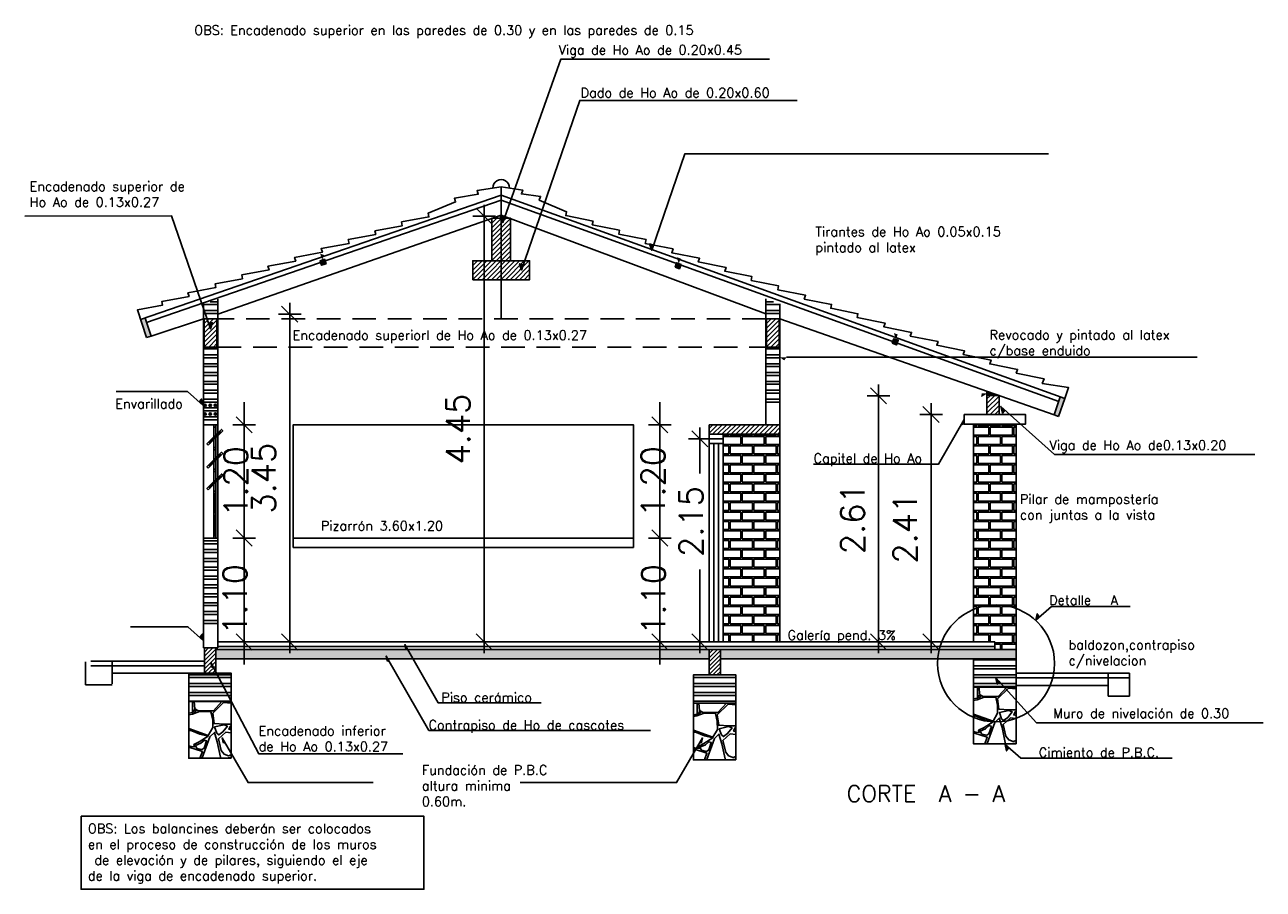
# Model space of a CAD drawing. Header units: millimetres. Extents: x 1990 to 2289, y -735 to 515.
# Tile 43 of 43: x 2276 to 2289, y 451 to 460. Entities that reach past the tile are written whole.
import ezdxf
from ezdxf.enums import TextEntityAlignment as Align
from ezdxf.xclip import XClip

# ---------------------------------------------------------------- set-up
doc = ezdxf.new("R2010")
doc.units = ezdxf.units.MM
doc.header["$XCLIPFRAME"] = 0
doc.linetypes.add('HIDDEN', pattern=[0.375, 0.25, -0.125])
for name, color, linetype in [('CORTE', 2, 'Continuous'), ('COTA', 13, 'Continuous'), ('ESPECARQ', 2, 'Continuous'), ('ESQUADRIA', 2, 'Continuous'), ('LINVISTA', 13, 'Continuous'), ('margen', 6, 'Continuous'), ('PAREDE', 6, 'Continuous'), ('piso', 13, 'Continuous'), ('PROJECAO', 13, 'HIDDEN'), ('VISTAS', 2, 'Continuous')]:
    doc.layers.add(name, color=color, linetype=linetype)
doc.styles.add('REGUA80', font='simplex.shx')
doc.styles.add('SIMPLEX_8', font='simplex.shx')
doc.dimstyles.new('08', dxfattribs={"dimtxt": 0.25, "dimasz": 0.12, "dimexe": 0, "dimexo": 0, "dimgap": 0.15, "dimtad": 1, "dimzin": 4, "dimdsep": 46, "dimtxsty": 'SIMPLEX_8', "dimblk1": 'D', "dimblk2": 'D', "dimsah": 1, "dimcen": 0.09, "dimse1": 1, "dimse2": 1, "dimclre": 256, "dimclrt": 2, "dimadec": 0, "dimazin": 0, "dimtfac": 1, "dimtmove": 2, "dimatfit": 3, "dimldrblk": 'D', "dimfxl": 1, "dimtolj": 1, "dimtzin": 0, "dimarcsym": 0})
pattern_1 = [(180, (2011.72637, 318.93523), (-1e-17, -0.09375), []), (180, (2011.69512, 318.96648), (-1e-17, -0.09375), [])]
pattern_2 = [(180, (2011.72637, 318.73523), (-1e-17, -0.09375), []), (180, (2011.69512, 318.76648), (-1e-17, -0.09375), [])]

# ---------------------------------------------------------------- blocks, each defined once
blk = doc.blocks.new('LAJA-ROMPECABEZA')
for points in [[(0, 0), (-0.001, -0.026), (0, -0.055), (0.057, -0.027), (0.105, -0.002)], [(0.121, 0.002), (0.117, -0.001), (0.028, -0.049), (0.084, -0.076), (0.26, -0.194), (0.469, -0.151), (0.468, 0.002)], [(0.483, 0.002), (0.797, 0.002), (0.786, -0.027), (0.688, -0.133), (0.531, -0.133), (0.492, -0.112)], [(0.811, 0.002), (0.882, 0.002), (0.949, -0.036), (0.943, -0.048), (0.802, -0.037)], [(0.993, 0), (0.994, -0.026), (0.993, -0.055), (0.937, -0.027), (0.888, -0.002)], [(-0.003, -0.163), (-0.003, -0.064), (0.01, -0.055), (0.047, -0.072), (0.044, -0.113), (0.018, -0.161)], [(0.06, -0.087), (0.044, -0.154), (0.047, -0.193), (0.128, -0.218), (0.172, -0.211), (0.19, -0.174), (0.127, -0.12)], [(0.485, -0.127), (0.505, -0.131), (0.489, -0.152), (0.47, -0.138)], [(0.997, -0.121), (0.997, -0.236), (0.949, -0.273), (0.801, -0.273), (0.696, -0.268), (0.681, -0.158), (0.796, -0.046), (0.96, -0.059)], [(0.997, -0.066), (0.997, -0.099), (0.968, -0.049)], [(-0.003, -0.234), (-0.003, -0.175), (0.034, -0.173), (0.007, -0.231)], [(-0.003, -0.344), (-0.003, -0.247), (0.035, -0.226), (0.142, -0.226), (0.166, -0.271), (0.131, -0.319), (0.07, -0.327)], [(0.276, -0.206), (0.272, -0.263), (0.634, -0.394), (0.682, -0.311), (0.681, -0.226), (0.663, -0.142), (0.541, -0.139), (0.466, -0.167)], [(-0.003, -0.416), (-0.003, -0.374), (0.003, -0.371), (0.002, -0.399)], [(0.149, -0.413), (0.12, -0.453), (0.062, -0.52), (0.041, -0.545), (0.018, -0.535), (0, -0.47), (0.015, -0.396), (0.018, -0.353), (0.08, -0.337), (0.137, -0.359)], [(0.11, -0.333), (0.133, -0.328), (0.145, -0.341), (0.131, -0.35), (0.102, -0.338)], [(0.147, -0.312), (0.176, -0.273), (0.25, -0.269), (0.351, -0.311), (0.375, -0.366), (0.306, -0.469), (0.164, -0.423), (0.15, -0.363), (0.156, -0.345)], [(0.322, -0.47), (0.359, -0.419), (0.374, -0.381), (0.444, -0.338), (0.544, -0.38), (0.635, -0.4), (0.539, -0.461), (0.481, -0.491), (0.489, -0.514), (0.452, -0.51)], [(0.374, -0.314), (0.427, -0.335), (0.402, -0.352), (0.382, -0.357), (0.368, -0.339)], [(0.563, -0.7), (0.571, -0.63), (0.652, -0.408), (0.699, -0.361), (0.73, -0.463), (0.764, -0.622), (0.733, -0.729), (0.663, -0.744), (0.574, -0.726)], [(0.725, -0.369), (0.702, -0.304), (0.801, -0.281), (0.837, -0.296), (0.79, -0.356), (0.746, -0.388)], [(0.997, -0.387), (0.997, -0.547), (0.916, -0.588), (0.848, -0.609), (0.801, -0.593), (0.77, -0.552), (0.741, -0.429), (0.819, -0.359), (0.976, -0.377)], [(0.997, -0.29), (0.997, -0.372), (0.853, -0.328), (0.869, -0.294)], [(-0.003, -0.557), (0.015, -0.557), (-0.003, -0.496)], [(0.515, -0.531), (0.498, -0.5), (0.556, -0.476), (0.593, -0.442), (0.617, -0.451), (0.591, -0.529), (0.567, -0.544)], [(0.746, -0.87), (0.77, -0.64), (0.887, -0.625), (0.921, -0.706), (0.887, -0.781)], [(0.997, -0.571), (0.997, -0.716), (0.944, -0.713), (0.918, -0.627), (0.96, -0.588)], [(0.365, -0.765), (0.285, -0.782), (0.278, -0.8), (0.346, -0.819), (0.366, -0.791)], [(0.384, -0.762), (0.369, -0.81), (0.379, -0.828), (0.488, -0.899), (0.561, -0.886), (0.592, -0.826), (0.59, -0.747), (0.543, -0.731)], [(0.605, -0.763), (0.712, -0.758), (0.738, -0.828), (0.728, -0.94), (0.642, -0.961), (0.582, -0.896), (0.621, -0.825)], [(0.997, -0.728), (0.997, -0.8), (0.9, -0.784), (0.934, -0.729)], [(0.05, -0.957), (0.099, -0.794), (0.191, -0.791), (0.339, -0.825), (0.468, -0.905), (0.46, -0.998), (0.121, -0.998)], [(0, -0.996), (-0.001, -0.971), (0, -0.941), (0.057, -0.969), (0.105, -0.994)], [(0.652, -0.998), (0.473, -0.998), (0.48, -0.93), (0.548, -0.924)], [(0.993, -0.996), (0.994, -0.971), (0.993, -0.941), (0.954, -0.969), (0.916, -0.995)]]:
    blk.add_lwpolyline(points, close=True)
for points in [[(0.102, -0.774), (0.046, -0.567), (0.159, -0.434), (0.572, -0.564), (0.519, -0.709), (0.193, -0.771), (0.102, -0.774)], [(0.091, -0.781), (0.034, -0.574), (-0.003, -0.574), (-0.003, -0.93)], [(-0.003, -0.93), (0.039, -0.954), (0.091, -0.781)], [(0.894, -0.998), (0.696, -0.998), (0.696, -0.979), (0.892, -0.802), (0.997, -0.81), (0.997, -0.936)], [(0.997, -0.936), (0.894, -0.998)]]:
    blk.add_lwpolyline(points)
blk = doc.blocks.new('D')
for p, q in [((-1, 0), (1, 0)), ((0, -1), (0, 1))]:
    blk.add_line(p, q)
at = {"color": 4}
blk.add_line((-0.71, -0.71), (0.71, 0.71), dxfattribs=at)
blk = doc.blocks.new('*D60')
at = {"layer": 'COTA', "color": 0, "lineweight": -2, "transparency": 16777216}
for p, q in [((2282.606, 454.865), (2282.606, 454.985)), ((2282.606, 454.745), (2282.606, 453.645)), ((2282.606, 453.525), (2282.606, 453.405))]:
    blk.add_line(p, q, dxfattribs=at)
at = {"layer": 'Defpoints', "color": 0, "transparency": 16777216}
for p in [(2282.429, 454.745), (2282.429, 453.645), (2282.606, 453.645)]:
    blk.add_point(p, dxfattribs=at)
at = {"layer": 'COTA', "color": 0, "lineweight": -2, "transparency": 16777216, "xscale": 0.12, "yscale": 0.12, "zscale": 0.12}
for p, rotation in [((2282.606, 454.745), 270), ((2282.606, 453.645), 90)]:
    blk.add_blockref('D', p, dxfattribs=dict(at, rotation=rotation))
at = {"layer": 'COTA', "color": 2, "transparency": 16777216, "insert": (2282.539, 454.095), "char_height": 0.25, "attachment_point": 5, "rotation": 90, "style": 'SIMPLEX_8'}
blk.add_mtext('\\A1;1.10', dxfattribs=at)
blk = doc.blocks.new('*D61')
at = {"layer": 'COTA', "color": 0, "lineweight": -2, "transparency": 16777216}
for p, q in [((2282.606, 456.065), (2282.606, 456.185)), ((2282.606, 454.745), (2282.606, 455.945)), ((2282.606, 454.625), (2282.606, 454.505))]:
    blk.add_line(p, q, dxfattribs=at)
at = {"layer": 'Defpoints', "color": 0, "transparency": 16777216}
for p in [(2282.429, 455.945), (2282.606, 455.945), (2282.606, 454.745)]:
    blk.add_point(p, dxfattribs=at)
at = {"layer": 'COTA', "color": 0, "lineweight": -2, "transparency": 16777216, "xscale": 0.12, "yscale": 0.12, "zscale": 0.12}
for p, rotation in [((2282.606, 455.945), 270), ((2282.606, 454.745), 90)]:
    blk.add_blockref('D', p, dxfattribs=dict(at, rotation=rotation))
at = {"layer": 'COTA', "color": 2, "transparency": 16777216, "insert": (2282.534, 455.345), "char_height": 0.25, "attachment_point": 5, "rotation": 90, "style": 'SIMPLEX_8'}
blk.add_mtext('\\A1;1.20', dxfattribs=at)
blk = doc.blocks.new('*D62')
at = {"layer": 'COTA', "color": 0, "lineweight": -2, "transparency": 16777216}
for p, q in [((2283.029, 455.675), (2283.029, 455.427)), ((2283.029, 453.765), (2283.029, 454.413))]:
    blk.add_line(p, q, dxfattribs=at)
at = {"layer": 'Defpoints', "color": 0, "transparency": 16777216}
for p in [(2283.127, 455.795), (2283.029, 453.645), (2283.127, 453.645)]:
    blk.add_point(p, dxfattribs=at)
at = {"layer": 'COTA', "color": 0, "lineweight": -2, "transparency": 16777216, "xscale": 0.12, "yscale": 0.12, "zscale": 0.12}
for p, rotation in [((2283.029, 455.795), 90), ((2283.029, 453.645), 270)]:
    blk.add_blockref('D', p, dxfattribs=dict(at, rotation=rotation))
at = {"layer": 'COTA', "color": 2, "transparency": 16777216, "insert": (2282.937, 454.92), "char_height": 0.25, "attachment_point": 5, "rotation": 90, "style": 'SIMPLEX_8'}
blk.add_mtext('\\A1;2.15', dxfattribs=at)
blk = doc.blocks.new('*D63')
at = {"layer": 'COTA', "color": 0, "lineweight": -2, "transparency": 16777216}
for p, q in [((2278.208, 454.865), (2278.208, 454.985)), ((2278.208, 454.745), (2278.208, 453.644)), ((2278.208, 453.524), (2278.208, 453.404))]:
    blk.add_line(p, q, dxfattribs=at)
at = {"layer": 'Defpoints', "color": 0, "transparency": 16777216}
for p in [(2277.927, 454.745), (2277.927, 453.644), (2278.208, 453.644)]:
    blk.add_point(p, dxfattribs=at)
at = {"layer": 'COTA', "color": 0, "lineweight": -2, "transparency": 16777216, "xscale": 0.12, "yscale": 0.12, "zscale": 0.12}
for p, rotation in [((2278.208, 454.745), 270), ((2278.208, 453.644), 90)]:
    blk.add_blockref('D', p, dxfattribs=dict(at, rotation=rotation))
at = {"layer": 'COTA', "color": 2, "transparency": 16777216, "insert": (2278.11, 454.095), "char_height": 0.25, "attachment_point": 5, "rotation": 90, "style": 'SIMPLEX_8'}
blk.add_mtext('\\A1;1.10', dxfattribs=at)
blk = doc.blocks.new('*D64')
at = {"layer": 'COTA', "color": 0, "lineweight": -2, "transparency": 16777216}
for p, q in [((2278.208, 456.065), (2278.208, 456.185)), ((2278.208, 454.745), (2278.208, 455.945)), ((2278.208, 454.625), (2278.208, 454.505))]:
    blk.add_line(p, q, dxfattribs=at)
at = {"layer": 'Defpoints', "color": 0, "transparency": 16777216}
for p in [(2277.927, 455.945), (2278.208, 455.945), (2277.927, 454.745)]:
    blk.add_point(p, dxfattribs=at)
at = {"layer": 'COTA', "color": 0, "lineweight": -2, "transparency": 16777216, "xscale": 0.12, "yscale": 0.12, "zscale": 0.12}
for p, rotation in [((2278.208, 455.945), 270), ((2278.208, 454.745), 90)]:
    blk.add_blockref('D', p, dxfattribs=dict(at, rotation=rotation))
at = {"layer": 'COTA', "color": 2, "transparency": 16777216, "insert": (2278.119, 455.345), "char_height": 0.25, "attachment_point": 5, "rotation": 90, "style": 'SIMPLEX_8'}
blk.add_mtext('\\A1;1.20', dxfattribs=at)
blk = doc.blocks.new('*D67')
at = {"layer": 'Defpoints', "color": 0, "transparency": 16777216}
for p in [(2286.068, 456.252), (2284.921, 453.645), (2286.152, 453.645)]:
    blk.add_point(p, dxfattribs=at)
at = {"layer": 'piso', "color": 0, "lineweight": -2, "transparency": 16777216}
blk.add_line((2284.921, 456.132), (2284.921, 453.765), dxfattribs=at)
at = {"layer": 'piso', "color": 0, "lineweight": -2, "transparency": 16777216, "xscale": 0.12, "yscale": 0.12, "zscale": 0.12}
for p, rotation in [((2284.921, 456.252), 90), ((2284.921, 453.645), 270)]:
    blk.add_blockref('D', p, dxfattribs=dict(at, rotation=rotation))
at = {"layer": 'piso', "color": 2, "transparency": 16777216, "insert": (2284.646, 454.949), "char_height": 0.25, "attachment_point": 5, "rotation": 90, "style": 'SIMPLEX_8'}
blk.add_mtext('\\A1;2.61', dxfattribs=at)
blk = doc.blocks.new('*D68')
at = {"layer": 'Defpoints', "color": 0, "transparency": 16777216}
for p in [(2285.827, 456.052), (2285.476, 453.645), (2286.152, 453.645)]:
    blk.add_point(p, dxfattribs=at)
at = {"layer": 'piso', "color": 0, "lineweight": -2, "transparency": 16777216}
blk.add_line((2285.476, 455.932), (2285.476, 453.765), dxfattribs=at)
at = {"layer": 'piso', "color": 0, "lineweight": -2, "transparency": 16777216, "xscale": 0.12, "yscale": 0.12, "zscale": 0.12}
for p, rotation in [((2285.476, 456.052), 90), ((2285.476, 453.645), 270)]:
    blk.add_blockref('D', p, dxfattribs=dict(at, rotation=rotation))
at = {"layer": 'piso', "color": 2, "transparency": 16777216, "insert": (2285.201, 454.849), "char_height": 0.25, "attachment_point": 5, "rotation": 90, "style": 'SIMPLEX_8'}
blk.add_mtext('\\A1;2.41', dxfattribs=at)
blk = doc.blocks.new('*D69')
at = {"layer": 'Defpoints', "color": 0, "transparency": 16777216}
for p in [(2277.927, 457.115), (2277.927, 453.644), (2278.689, 453.644)]:
    blk.add_point(p, dxfattribs=at)
at = {"layer": 'piso', "color": 0, "lineweight": -2, "transparency": 16777216}
blk.add_line((2278.689, 456.995), (2278.689, 453.764), dxfattribs=at)
at = {"layer": 'piso', "color": 0, "lineweight": -2, "transparency": 16777216, "xscale": 0.12, "yscale": 0.12, "zscale": 0.12}
for p, rotation in [((2278.689, 457.115), 90), ((2278.689, 453.644), 270)]:
    blk.add_blockref('D', p, dxfattribs=dict(at, rotation=rotation))
at = {"layer": 'piso', "color": 2, "transparency": 16777216, "insert": (2278.414, 455.379), "char_height": 0.25, "attachment_point": 5, "rotation": 90, "style": 'SIMPLEX_8'}
blk.add_mtext('\\A1;3.45', dxfattribs=at)
blk = doc.blocks.new('*D70')
at = {"layer": 'Defpoints', "color": 0, "transparency": 16777216}
for p in [(2280.92, 458.153), (2280.746, 453.645), (2280.921, 453.645)]:
    blk.add_point(p, dxfattribs=at)
at = {"layer": 'piso', "color": 0, "lineweight": -2, "transparency": 16777216}
blk.add_line((2280.746, 458.033), (2280.746, 453.765), dxfattribs=at)
at = {"layer": 'piso', "color": 0, "lineweight": -2, "transparency": 16777216, "xscale": 0.12, "yscale": 0.12, "zscale": 0.12}
for p, rotation in [((2280.746, 458.153), 90), ((2280.746, 453.645), 270)]:
    blk.add_blockref('D', p, dxfattribs=dict(at, rotation=rotation))
at = {"layer": 'piso', "color": 2, "transparency": 16777216, "insert": (2280.471, 455.899), "char_height": 0.25, "attachment_point": 5, "rotation": 90, "style": 'SIMPLEX_8'}
blk.add_mtext('\\A1;4.45', dxfattribs=at)

msp = doc.modelspace()

# ---------------------------------------------------------------- hatches: boundary and pattern name
at = {"layer": 'CORTE'}
h = msp.add_hatch(dxfattribs=at)
h.set_pattern_fill('ANSI31', color=256, scale=0.279778, style=0, double=1)
h.set_pattern_definition([(45, (2011.72637, 319.003533), (-0.0247291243, 0.0247291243), [])])
h.paths.add_polyline_path([(2281.027, 458.131), (2280.827, 458.131), (2280.827, 457.681), (2281.027, 457.681)])
h.paths.add_polyline_path([(2281.227, 457.681), (2280.627, 457.681), (2280.627, 457.481), (2281.227, 457.481)])
h = msp.add_hatch(dxfattribs=at)
h.set_pattern_fill('ANSI31', color=256, scale=0.279778, style=0, double=1)
h.set_pattern_definition([(45, (2334.448505, 397.30519), (-0.024729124, 0.024729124), [])])
h.paths.add_polyline_path([(2277.785, 456.764), (2277.919, 456.764), (2277.919, 457.067), (2277.785, 457.067)])
h = msp.add_hatch(dxfattribs=at)
h.set_pattern_fill('ANSI31', color=256, scale=0.279778, style=0, double=1)
h.set_pattern_definition([(45, (2340.398505, 397.30519), (-0.024729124, 0.024729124), [])])
h.paths.add_polyline_path([(2283.735, 456.764), (2283.869, 456.764), (2283.869, 457.067), (2283.735, 457.067)])
h = msp.add_hatch(dxfattribs=at)
h.set_pattern_fill('ANSI31', color=256, scale=0.279778, style=0, double=1)
h.set_pattern_definition([(45, (2011.70778, 325.187544), (-0.0247291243, 0.0247291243), [])])
h.paths.add_polyline_path([(2286.068, 456.052), (2286.198, 456.053), (2286.198, 456.246), (2286.179, 456.253), (2286.068, 456.252)])
h = msp.add_hatch(dxfattribs=at)
h.set_pattern_fill('ANSI31', color=256, scale=0.279778, style=0, double=1)
h.set_pattern_definition([(45, (2011.72637, 318.735227), (-0.0247291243, 0.0247291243), [])])
h.paths.add_polyline_path([(2283.127, 455.945), (2283.127, 455.845), (2283.877, 455.845), (2283.877, 455.945)])
h = msp.add_hatch(dxfattribs=at)
h.set_pattern_fill('ANSI31', color=256, scale=0.25, style=0, double=1)
h.set_pattern_definition([(45, (2328.419147, 400.182033), (-0.022097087, 0.022097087), [])])
h.paths.add_polyline_path([(2277.786, 453.313), (2277.906, 453.313), (2277.906, 453.583), (2277.786, 453.583)])
h = msp.add_hatch(dxfattribs=at)
h.set_pattern_fill('ANSI31', color=256, scale=0.25, style=0, double=1)
h.set_pattern_definition([(45, (2333.75924, 400.164418), (-0.022097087, 0.022097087), [])])
h.paths.add_polyline_path([(2283.127, 453.295), (2283.247, 453.295), (2283.247, 453.565), (2283.127, 453.565)])
at = {"layer": 'ESPECARQ'}
for points in [[(2280.961, 458.139), (2280.92, 458.153), (2280.943, 458.086)], [(2282.539, 457.846), (2282.498, 457.86), (2282.52, 457.792)], [(2279.052, 457.743), (2279.011, 457.757), (2279.034, 457.689)], [(2282.826, 457.705), (2282.785, 457.719), (2282.807, 457.652)], [(2281.162, 457.636), (2281.121, 457.65), (2281.143, 457.582)], [(2277.832, 457.013), (2277.872, 457.027), (2277.85, 456.959)], [(2285.123, 456.901), (2285.083, 456.915), (2285.105, 456.847)], [(2283.922, 456.626), (2283.948, 456.66), (2283.876, 456.66)], [(2277.729, 456.187), (2277.757, 456.219), (2277.772, 456.15)], [(2286.011, 456.279), (2286.008, 456.236), (2286.068, 456.275)], [(2286.216, 456.139), (2286.232, 456.069), (2286.26, 456.102)], [(2285.827, 456.002), (2285.794, 455.945), (2285.818, 455.953)], [(2286.628, 453.912), (2286.6, 453.944), (2286.585, 453.875)], [(2277.735, 453.695), (2277.763, 453.728), (2277.777, 453.658)], [(2279.909, 453.617), (2279.942, 453.561), (2279.918, 453.569)], [(2279.711, 453.494), (2279.744, 453.437), (2279.72, 453.445)], [(2277.856, 453.427), (2277.889, 453.371), (2277.866, 453.378)], [(2286.205, 453.228), (2286.177, 453.196), (2286.162, 453.266)], [(2277.976, 452.629), (2278.009, 452.572), (2277.985, 452.58)], [(2283.056, 452.629), (2283.024, 452.572), (2283.047, 452.58)], [(2286.303, 452.523), (2286.275, 452.491), (2286.26, 452.56)]]:
    msp.add_hatch(color=256, dxfattribs=at).paths.add_polyline_path(points)
at = {"layer": 'LINVISTA'}
for points in [[(2279.074, 457.65), (2279.057, 457.697), (2279.01, 457.681), (2279.027, 457.633)], [(2282.814, 457.596), (2282.831, 457.643), (2282.784, 457.66), (2282.767, 457.613)], [(2277.112, 457.058), (2277.159, 457.073), (2277.222, 456.883), (2277.174, 456.868)], [(2285.112, 456.791), (2285.129, 456.839), (2285.081, 456.855), (2285.065, 456.808)], [(2286.068, 456.298), (2286.068, 456.252), (2286.198, 456.253)], [(2286.891, 456.222), (2286.844, 456.239), (2286.778, 456.05), (2286.825, 456.033)]]:
    msp.add_hatch(color=256, dxfattribs=at).paths.add_polyline_path(points)
h = msp.add_hatch(color=256, dxfattribs=at)
h.paths.add_polyline_path([(2277.917, 456.151, 1), (2277.891, 456.151, 1)])
h.paths.add_polyline_path([(2277.861, 456.151, 1), (2277.835, 456.151, 1)])
h.paths.add_polyline_path([(2277.807, 456.151, 1), (2277.781, 456.151, 1)])
h.paths.add_polyline_path([(2277.807, 456.059, 1), (2277.781, 456.059, 1)])
h.paths.add_polyline_path([(2277.861, 456.059, 1), (2277.835, 456.059, 1)])
h.paths.add_polyline_path([(2277.917, 456.059, 1), (2277.891, 456.059, 1)])
h = msp.add_hatch(dxfattribs=at)
h.set_pattern_fill('TIJOLO', color=256, scale=0.5, style=0)
h.set_pattern_definition([(0, (2011.72637, 318.93523), (0.125, 0.1), [0.235, -0.015]), (0, (2011.72637, 319.02023), (0.125, 0.1), [0.235, -0.015]), (90, (2011.72637, 318.93523), (-0.125, 0.1), [0.085, -0.115]), (90, (2011.71137, 318.93523), (-0.125, 0.1), [0.085, -0.115])])
h.paths.add_polyline_path([(2285.927, 453.645), (2286.152, 453.645), (2286.152, 453.565), (2286.377, 453.565), (2286.377, 455.952), (2285.927, 455.952)])
h.paths.add_polyline_path([(2283.277, 453.645), (2283.877, 453.645), (2283.877, 455.845), (2283.277, 455.845)])
at = {"layer": 'PAREDE'}
h = msp.add_hatch(dxfattribs=at)
h.set_pattern_fill('ANSI32', color=256, scale=0.25, angle=135, style=0)
h.set_pattern_definition(pattern_1)
h.paths.add_polyline_path([(2283.727, 457.065), (2283.735, 457.065), (2283.735, 457.067), (2283.869, 457.067), (2283.869, 457.065), (2283.877, 457.065), (2283.877, 457.224), (2283.727, 457.277)])
h.paths.add_polyline_path([(2277.919, 457.067), (2277.919, 457.065), (2277.927, 457.065), (2277.927, 457.274), (2277.777, 457.224), (2277.777, 457.065), (2277.785, 457.065), (2277.785, 457.067)])
h.paths.add_polyline_path([(2277.927, 456.765), (2277.919, 456.765), (2277.919, 456.764), (2277.785, 456.764), (2277.785, 456.765), (2277.777, 456.765), (2277.777, 455.945), (2277.927, 455.945)])
h.paths.add_polyline_path([(2277.927, 454.745), (2277.777, 454.745), (2277.777, 453.783), (2277.927, 453.783)])
h = msp.add_hatch(dxfattribs=at)
h.set_pattern_fill('ANSI32', color=256, scale=0.25, angle=135, style=0)
h.set_pattern_definition(pattern_1)
h.paths.add_polyline_path([(2283.727, 456.145), (2283.877, 456.145), (2283.877, 456.765), (2283.869, 456.765), (2283.869, 456.764), (2283.735, 456.764), (2283.735, 456.765), (2283.727, 456.765)])
h = msp.add_hatch(dxfattribs=at)
h.set_pattern_fill('ANSI32', color=256, scale=0.25, angle=135, style=0)
h.set_pattern_definition(pattern_2)
h.paths.add_polyline_path([(2286.377, 453.465), (2285.927, 453.465), (2285.927, 453.165), (2286.377, 453.165)])
h = msp.add_hatch(dxfattribs=at)
h.set_pattern_fill('ANSI32', color=256, scale=0.25, angle=135, style=0)
h.set_pattern_definition(pattern_2)
h.paths.add_polyline_path([(2278.071, 453.013), (2278.071, 453.313), (2277.621, 453.313), (2277.621, 453.013)])
h = msp.add_hatch(dxfattribs=at)
h.set_pattern_fill('ANSI32', color=256, scale=0.25, angle=135, style=0)
h.set_pattern_definition(pattern_2)
h.paths.add_polyline_path([(2283.412, 453.295), (2282.962, 453.295), (2282.962, 452.995), (2283.412, 452.995)])
at = {"layer": 'PROJECAO'}
h = msp.add_hatch(dxfattribs=at)
h.set_pattern_fill('CONCRETO', color=256, scale=0.25, angle=90, style=0)
h.set_pattern_definition([(135, (2011.68887, 318.77273), (-0.25000114, 2e-17), [0.035355, -0.0707125, 0.0176775, -0.106065, 0.035355, -0.08838839]), (225, (2011.67637, 318.93523), (-2e-17, -0.25000114), [0.03535525, -0.0530325, 0.0176775, -0.0883875, 0.03535525, -0.12374539]), (153.43495, (2011.72637, 318.73523), (-0.25, 1e-11), [0.02795, -0.1118, 0.02795, -0.111808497]), (206.56505, (2011.72637, 318.73523), (-0.25, -1e-10), [0.02795, -0.1118, 0.02795, -0.111808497]), (90, (2011.70137, 318.73523), (-0.25, 2e-17), [0.0125, -0.1, 0.025, -0.1, 0.0125]), (90, (2011.66387, 318.73523), (-0.25, 2e-17), [-0.0375, 0.025, -0.1, 0, -0.0875, 0]), (90, (2011.65137, 318.73523), (-0.25, 2e-17), [-0.1, 0, -0.075, 0.025, -0.05, 0]), (90, (2011.61387, 318.73523), (-0.25, 2e-17), [-0.05, 0, -0.0625, 0.025, -0.1125, 0]), (90, (2011.57637, 318.73523), (-0.25, 2e-17), [-0.05, 0.025, -0.1, 0.025, -0.05, 0]), (90, (2011.51387, 318.73523), (-0.25, 2e-17), [-0.0375, 0.025, -0.05, 0, -0.1375, 0]), (90, (2011.50137, 318.73523), (-0.25, 2e-17), [-0.05, 0, -0.15, 0.025, -0.025, 0]), (180, (2011.67637, 318.74773), (-3e-17, -0.25), [-0.075, 0, -0.075, 0, -0.1, 0]), (180, (2011.72637, 318.77273), (-3e-17, -0.25), [-0.0375, 0.025, -0.1, 0, -0.0875, 0]), (180, (2011.72637, 318.79773), (-3e-17, -0.25), [-0.1, 0, -0.0875, 0.025, -0.0375, 0]), (180, (2011.72637, 318.93523), (-3e-17, -0.25), [-0.05, 0.025, -0.125, 0.025, -0.025, 0]), (180, (2011.70137, 318.76023), (-3e-17, -0.25), [-0.075, 0, -0.0875, 0, -0.0875, 0]), (180, (2011.70137, 318.78523), (-3e-17, -0.25), [-0.0625, 0, -0.1375, 0, -0.05, 0]), (180, (2011.68887, 318.81023), (-3e-17, -0.25), [-0.125, 0, -0.0375, 0, -0.0875, 0]), (180, (2011.71387, 318.82273), (-3e-17, -0.25), [-0.1125, 0, -0.05, 0, -0.0625, 0]), (180, (2011.67637, 318.84773), (-3e-17, -0.25), [-0.1, 0, -0.0375, 0, -0.1, 0]), (180, (2011.66387, 318.86023), (-3e-17, -0.25), [-0.1125, 0, -0.05, 0, -0.0875, 0]), (180, (2011.72637, 318.87273), (-3e-17, -0.25), [-0.15, 0, -0.0625, 0, -0.0375, 0]), (180, (2011.68887, 318.88523), (-3e-17, -0.25), [-0.05, 0, -0.1, 0, -0.1, 0]), (180, (2011.70137, 318.89773), (-3e-17, -0.25), [-0.1125, 0, -0.0625, 0, -0.075, 0]), (180, (2011.71387, 318.91023), (-3e-17, -0.25), [-0.1, 0, -0.075, 0, -0.075, 0]), (180, (2011.70137, 318.93523), (-3e-17, -0.25), [-0.075, 0, -0.075, 0, -0.1, 0]), (180, (2011.68887, 318.96023), (-3e-17, -0.25), [-0.1, 0, -0.05, 0, -0.1, 0]), (180, (2011.67637, 318.97273), (-3e-17, -0.25), [-0.0375, 0, -0.15, 0, -0.0625, 0])])
h.paths.add_polyline_path([(2283.127, 453.465), (2283.127, 453.565), (2277.906, 453.565), (2277.906, 453.465)])
h.paths.add_polyline_path([(2286.377, 453.465), (2286.377, 453.565), (2283.247, 453.565), (2283.247, 453.465)])

# ---------------------------------------------------------------- linework, layer by layer
msp.add_lwpolyline([(2277.777, 456.765), (2277.927, 456.765), (2277.927, 457.065), (2277.777, 457.065)], close=True)
at = {"layer": 'CORTE', "color": 5}
for points in [[(2280.827, 457.681), (2281.027, 457.681), (2281.027, 458.131), (2280.827, 458.131)], [(2280.627, 457.481), (2281.227, 457.481), (2281.227, 457.681), (2280.627, 457.681)], [(2277.785, 456.764), (2277.919, 456.764), (2277.919, 457.067), (2277.785, 457.067)], [(2283.735, 456.764), (2283.869, 456.764), (2283.869, 457.067), (2283.735, 457.067)], [(2286.068, 456.052), (2286.198, 456.053), (2286.198, 456.253), (2286.068, 456.252)], [(2277.786, 453.313), (2277.906, 453.313), (2277.906, 453.583), (2277.786, 453.583)], [(2283.127, 453.295), (2283.247, 453.295), (2283.247, 453.565), (2283.127, 453.565)]]:
    msp.add_lwpolyline(points, close=True, dxfattribs=at)
at = {"layer": 'CORTE', "color": 6, "linetype": 'Continuous'}
for points in [[(2285.927, 453.165), (2286.377, 453.165), (2286.377, 453.465), (2285.927, 453.465)], [(2277.621, 453.013), (2278.071, 453.013), (2278.071, 453.313), (2277.621, 453.313)], [(2282.962, 452.995), (2283.412, 452.995), (2283.412, 453.295), (2282.962, 453.295)], [(2286.377, 452.565), (2286.377, 453.165), (2285.927, 453.165), (2285.927, 452.565)], [(2278.071, 452.413), (2278.071, 453.013), (2277.621, 453.013), (2277.621, 452.413)], [(2283.412, 452.395), (2283.412, 452.995), (2282.962, 452.995), (2282.962, 452.395)]]:
    msp.add_lwpolyline(points, close=True, dxfattribs=at)
at = {"layer": 'COTA'}
msp.add_lwpolyline([(2286.068, 456.252), (2286.068, 456.298), (2286.198, 456.253), (2286.068, 456.252)], dxfattribs=at)
at = {"layer": 'ESPECARQ'}
msp.add_line((2283.948, 456.66), (2288.291, 456.66), dxfattribs=at)
for points in [[(2283.768, 459.818), (2281.559, 459.818), (2280.943, 458.086), (2280.92, 458.153), (2280.961, 458.139)], [(2284.059, 459.38), (2281.759, 459.38), (2281.143, 457.582), (2281.121, 457.65), (2281.162, 457.636)], [(2286.719, 458.814), (2282.871, 458.814), (2282.52, 457.792), (2282.498, 457.86), (2282.539, 457.846)], [(2275.886, 458.155), (2277.439, 458.157), (2277.85, 456.959), (2277.872, 457.027), (2277.832, 457.013)], [(2276.852, 456.296), (2277.606, 456.296), (2277.772, 456.15), (2277.757, 456.219), (2277.729, 456.187)], [(2288.903, 455.63), (2286.783, 455.629), (2286.216, 456.139), (2286.232, 456.069), (2286.26, 456.102)], [(2284.231, 455.529), (2285.555, 455.529), (2285.555, 455.529), (2285.827, 456.002), (2285.818, 455.953), (2285.794, 455.945)], [(2287.584, 454.021), (2286.751, 454.021), (2286.585, 453.875), (2286.6, 453.944), (2286.628, 453.912)], [(2277.006, 453.805), (2277.612, 453.805), (2277.777, 453.658), (2277.763, 453.728), (2277.735, 453.695)], [(2281.349, 452.998), (2280.261, 452.998), (2280.261, 452.998), (2279.909, 453.617), (2279.918, 453.569), (2279.942, 453.561)], [(2282.507, 452.707), (2280.163, 452.707), (2280.163, 452.707), (2279.711, 453.494), (2279.72, 453.445), (2279.744, 453.437)], [(2279.886, 452.461), (2278.361, 452.461), (2278.361, 452.461), (2277.856, 453.427), (2277.866, 453.378), (2277.89, 453.371)], [(2288.991, 452.789), (2286.591, 452.789), (2286.162, 453.266), (2286.177, 453.196), (2286.205, 453.229)], [(2279.572, 452.156), (2278.248, 452.156), (2278.248, 452.156), (2277.976, 452.629), (2277.985, 452.58), (2278.009, 452.572)], [(2281.129, 452.156), (2282.784, 452.156), (2282.784, 452.156), (2283.056, 452.629), (2283.047, 452.58), (2283.024, 452.572)], [(2288.029, 452.413), (2286.426, 452.413), (2286.26, 452.56), (2286.275, 452.491), (2286.303, 452.523)]]:
    msp.add_lwpolyline(points, dxfattribs=at)
at = {"layer": 'ESPECARQ', "color": 3}
msp.add_lwpolyline([(2276.482, 451.799), (2280.109, 451.799), (2280.109, 451.026), (2276.482, 451.026)], close=True, dxfattribs=at)
at = {"layer": 'ESPECARQ'}
msp.add_circle((2286.164, 453.417), 0.619, dxfattribs=at)
at = {"layer": 'ESQUADRIA'}
for p, q in [((2283.127, 453.645), (2283.127, 455.845)), ((2283.277, 453.645), (2283.277, 455.845)), ((2283.127, 455.795), (2283.277, 455.795)), ((2283.127, 455.745), (2283.277, 455.745)), ((2283.177, 453.645), (2283.177, 455.745)), ((2283.227, 453.645), (2283.227, 455.745))]:
    msp.add_line(p, q, dxfattribs=at)
for points in [[(2277.907, 455.92), (2277.907, 455.945), (2277.887, 455.945), (2277.887, 455.92), (2277.907, 455.92)], [(2277.963, 455.864), (2277.98, 455.881), (2277.966, 455.896), (2277.949, 455.878), (2277.963, 455.864)], [(2277.827, 455.728), (2277.844, 455.745), (2277.83, 455.759), (2277.813, 455.742), (2277.827, 455.728)], [(2277.907, 455.678), (2277.907, 455.703), (2277.887, 455.703), (2277.887, 455.678), (2277.907, 455.678)], [(2277.963, 455.621), (2277.98, 455.639), (2277.966, 455.653), (2277.949, 455.635), (2277.963, 455.621)], [(2277.827, 455.485), (2277.844, 455.503), (2277.83, 455.517), (2277.813, 455.499), (2277.827, 455.485)], [(2277.907, 455.448), (2277.907, 455.473), (2277.887, 455.473), (2277.887, 455.448), (2277.907, 455.448)], [(2277.963, 455.391), (2277.98, 455.409), (2277.966, 455.423), (2277.949, 455.405), (2277.963, 455.391)], [(2277.827, 455.255), (2277.844, 455.273), (2277.83, 455.287), (2277.813, 455.269), (2277.827, 455.255)], [(2277.907, 455.218), (2277.907, 455.243), (2277.887, 455.243), (2277.887, 455.218), (2277.907, 455.218)], [(2277.907, 454.988), (2277.907, 455.013), (2277.887, 455.013), (2277.887, 454.988), (2277.907, 454.988)], [(2277.907, 454.745), (2277.907, 454.77), (2277.887, 454.77), (2277.887, 454.745), (2277.907, 454.745)]]:
    msp.add_lwpolyline(points, dxfattribs=at)
at = {"layer": 'LINVISTA'}
for p, q in [((2277.777, 455.945), (2277.777, 454.745)), ((2277.949, 455.878), (2277.83, 455.759)), ((2277.956, 455.871), (2277.837, 455.752)), ((2277.963, 455.864), (2277.844, 455.745)), ((2277.887, 455.92), (2277.887, 455.816)), ((2277.907, 455.92), (2277.907, 455.836)), ((2277.927, 455.945), (2277.927, 455.856)), ((2277.927, 455.827), (2277.927, 455.613)), ((2283.877, 455.845), (2283.877, 453.645)), ((2285.927, 453.645), (2285.927, 455.952)), ((2286.377, 453.565), (2286.377, 455.952)), ((2277.887, 455.787), (2277.887, 455.703)), ((2277.907, 455.807), (2277.907, 455.703)), ((2277.949, 455.635), (2277.83, 455.517)), ((2277.956, 455.628), (2277.837, 455.51)), ((2277.963, 455.621), (2277.844, 455.503)), ((2277.887, 455.678), (2277.887, 455.573)), ((2277.907, 455.678), (2277.907, 455.593)), ((2277.907, 455.565), (2277.907, 455.46)), ((2277.927, 455.585), (2277.927, 455.383)), ((2277.887, 455.545), (2277.887, 455.46)), ((2277.887, 455.448), (2277.887, 455.343)), ((2277.907, 455.448), (2277.907, 455.363)), ((2277.949, 455.405), (2277.83, 455.287)), ((2277.956, 455.398), (2277.837, 455.28)), ((2277.963, 455.391), (2277.844, 455.273)), ((2277.887, 455.315), (2277.887, 455.23)), ((2277.907, 455.335), (2277.907, 455.23)), ((2277.927, 455.355), (2277.927, 454.745)), ((2277.887, 455.218), (2277.887, 454.77)), ((2277.897, 455.218), (2277.897, 455.013)), ((2277.907, 455.218), (2277.907, 454.77)), ((2277.897, 454.988), (2277.897, 454.77))]:
    msp.add_line(p, q, dxfattribs=at)
for points in [[(2285.827, 456.052), (2286.477, 456.052), (2286.477, 455.952), (2285.827, 455.952)], [(2278.727, 454.745), (2282.327, 454.745), (2282.327, 455.945), (2278.727, 455.945)]]:
    msp.add_lwpolyline(points, close=True, dxfattribs=at)
msp.add_lwpolyline([(2282.327, 454.745), (2282.327, 454.645), (2278.727, 454.645), (2278.727, 454.745)], dxfattribs=at)
for centre in [(2277.794, 456.151), (2277.848, 456.151), (2277.904, 456.151), (2277.794, 456.059), (2277.848, 456.059), (2277.904, 456.059)]:
    msp.add_circle(centre, 0.0131, dxfattribs=at)
at = {"layer": 'margen'}
for p, q in [((2280.927, 458.322), (2280.927, 458.464)), ((2277.111, 457.059), (2280.927, 458.375)), ((2277.175, 457.027), (2280.927, 458.322)), ((2286.891, 456.222), (2280.927, 458.375)), ((2286.828, 456.192), (2280.927, 458.322)), ((2277.222, 456.884), (2277.159, 457.075)), ((2277.222, 456.884), (2277.174, 456.867)), ((2286.778, 456.05), (2286.844, 456.239)), ((2286.825, 456.033), (2286.891, 456.222)), ((2286.778, 456.05), (2286.825, 456.033))]:
    msp.add_line(p, q, dxfattribs=at)
for points in [[(2277.174, 456.867), (2277.078, 457.161), (2277.343, 457.21), (2277.336, 457.25), (2277.625, 457.303), (2277.612, 457.343), (2277.907, 457.397), (2277.9, 457.437), (2278.189, 457.491), (2278.182, 457.531), (2278.471, 457.584), (2278.458, 457.624), (2278.753, 457.678), (2278.74, 457.717), (2279.035, 457.771), (2279.022, 457.811), (2279.317, 457.865), (2279.309, 457.905), (2279.599, 457.959), (2279.591, 457.999), (2279.881, 458.052), (2279.873, 458.093), (2280.163, 458.146), (2280.155, 458.186), (2280.445, 458.304), (2280.432, 458.344), (2280.685, 458.385), (2280.672, 458.424), (2280.927, 458.464)], [(2286.891, 456.222), (2286.891, 456.222), (2286.891, 456.222), (2286.931, 456.338), (2286.653, 456.383), (2286.672, 456.432), (2286.378, 456.491), (2286.391, 456.53), (2286.097, 456.589), (2286.111, 456.629), (2285.817, 456.687), (2285.817, 456.687), (2285.831, 456.727), (2285.536, 456.786), (2285.55, 456.825), (2285.256, 456.884), (2285.27, 456.923), (2284.976, 456.982), (2284.989, 457.021), (2284.695, 457.08), (2284.703, 457.12), (2284.415, 457.178), (2284.423, 457.219), (2284.134, 457.276), (2284.148, 457.316), (2283.854, 457.374), (2283.862, 457.415), (2283.573, 457.473), (2283.581, 457.513), (2283.293, 457.571), (2283.307, 457.61), (2283.013, 457.669), (2283.026, 457.708), (2282.732, 457.767), (2282.746, 457.806), (2282.452, 457.865), (2282.46, 457.906), (2282.171, 457.963), (2282.179, 458.004), (2281.891, 458.062), (2281.899, 458.102), (2281.61, 458.16), (2281.619, 458.2), (2281.33, 458.323), (2281.344, 458.362), (2281.141, 458.389), (2281.155, 458.429), (2280.927, 458.464)]]:
    msp.add_lwpolyline(points, dxfattribs=at)
for points in [[(2279.074, 457.65), (2279.027, 457.633), (2279.01, 457.681), (2279.057, 457.697)], [(2282.767, 457.613), (2282.814, 457.596), (2282.831, 457.643), (2282.784, 457.66)], [(2285.065, 456.808), (2285.112, 456.791), (2285.129, 456.839), (2285.081, 456.855)]]:
    msp.add_lwpolyline(points, close=True, dxfattribs=at)
msp.add_arc((2280.927, 458.455), 0.0868, 357.0536, 182.8161, dxfattribs=at)
at = {"layer": 'PAREDE'}
for p, q in [((2277.927, 455.945), (2277.927, 457.274)), ((2283.727, 455.945), (2283.727, 457.277)), ((2277.777, 455.945), (2277.777, 457.224)), ((2283.877, 455.945), (2283.877, 457.224)), ((2277.927, 455.945), (2277.777, 455.945)), ((2277.927, 454.745), (2277.777, 454.745)), ((2277.777, 453.583), (2277.777, 454.745)), ((2277.927, 453.583), (2277.927, 454.745)), ((2277.777, 453.583), (2277.927, 453.583))]:
    msp.add_line(p, q, dxfattribs=at)
for points in [[(2283.727, 456.765), (2283.877, 456.765), (2283.877, 457.065), (2283.727, 457.065)], [(2283.127, 455.945), (2283.877, 455.945), (2283.877, 455.845), (2283.127, 455.845)]]:
    msp.add_lwpolyline(points, close=True, dxfattribs=at)
at = {"layer": 'piso'}
for p, q in [((2280.927, 458.163), (2280.927, 457.065)), ((2276.528, 453.433), (2276.528, 453.19)), ((2277.786, 453.442), (2276.586, 453.442)), ((2277.786, 453.392), (2276.586, 453.392)), ((2276.811, 453.2), (2276.811, 453.442)), ((2277.786, 453.313), (2276.811, 453.313)), ((2286.377, 453.315), (2287.577, 453.315)), ((2286.377, 453.265), (2287.577, 453.265)), ((2287.352, 453.072), (2287.352, 453.315)), ((2287.577, 453.315), (2287.577, 453.072)), ((2276.528, 453.19), (2276.811, 453.19)), ((2286.377, 453.185), (2287.352, 453.185)), ((2287.577, 453.072), (2287.352, 453.072))]:
    msp.add_line(p, q, dxfattribs=at)
at = {"layer": 'PROJECAO'}
for p, q in [((2283.727, 457.065), (2277.927, 457.065)), ((2277.927, 456.765), (2283.727, 456.765))]:
    msp.add_line(p, q, dxfattribs=at)
at = {"layer": 'VISTAS'}
msp.add_line((2280.927, 458.163), (2280.927, 458.322), dxfattribs=at)
at = {"layer": 'VISTAS', "color": 1}
for p, q in [((2277.927, 457.115), (2280.927, 458.163)), ((2283.727, 457.118), (2280.927, 458.163)), ((2277.222, 456.884), (2277.777, 457.065)), ((2286.778, 456.05), (2283.877, 457.065))]:
    msp.add_line(p, q, dxfattribs=at)
at = {"layer": 'VISTAS', "color": 4}
for p, q in [((2277.927, 453.644), (2286.152, 453.645)), ((2286.152, 453.595), (2277.927, 453.595)), ((2286.152, 453.565), (2286.152, 453.645)), ((2283.127, 453.565), (2277.906, 453.565)), ((2283.127, 453.465), (2277.906, 453.465)), ((2286.377, 453.565), (2283.247, 453.565)), ((2286.377, 453.465), (2283.247, 453.465)), ((2286.377, 453.465), (2286.377, 453.565))]:
    msp.add_line(p, q, dxfattribs=at)

# ---------------------------------------------------------------- block references
at = {"layer": 'CORTE', "color": 6, "linetype": 'Continuous'}
ref = msp.add_blockref('LAJA-ROMPECABEZA', (2285.498, 453.2), dxfattribs=at)
XClip(ref).set_block_clipping_path([(0.4282124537, -0.6349507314), (0.8782124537, -0.0349507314)])
at = {"layer": 'CORTE'}
ref = msp.add_blockref('LAJA-ROMPECABEZA', (2277.193, 453.048), dxfattribs=at)
XClip(ref).set_block_clipping_path([(0.4282124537, -0.6349507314), (0.8782124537, -0.0349507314)])
ref = msp.add_blockref('LAJA-ROMPECABEZA', (2282.533, 453.03), dxfattribs=at)
XClip(ref).set_block_clipping_path([(0.4282124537, -0.6349507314), (0.8782124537, -0.0349507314)])

# ---------------------------------------------------------------- texts
at = {"layer": 'ESPECARQ', "style": 'REGUA80'}
for s, height, p in [('OBS: Encadenado superior en las paredes de 0.30 y en las paredes de 0.15', 0.1, (2280.321, 460.109)), ('CORTE  A - A', 0.17389, (2285.421, 452.038))]:
    msp.add_text(s, height=height, dxfattribs=at).set_placement(p, align=Align.MIDDLE)
at = {"layer": 'ESPECARQ', "char_height": 0.1, "attachment_point": 7, "style": 'REGUA80'}
for s, insert, width in [('\\A1;Viga de Ho Ao de 0.20x0.45', (2281.535, 459.831), 2.26786), ('\\A1;Dado de Ho Ao de 0.20x0.60', (2281.767, 459.411), 2.28903), ('\\A1;Encadenado superior de Ho Ao de 0.13x0.27', (2275.937, 458.253), 1.82409), ('\\A1;Tirantes de Ho Ao 0.05x0.15 pintado al latex', (2284.252, 457.74), 2.34309), ('\\A1;Encadenado superiorl de Ho Ao de 0.13x0.27', (2278.72, 456.81), 3.52631), ('\\A1;Revocado y pintado al latex c/base enduido', (2286.094, 456.647), 2.20155), ('\\A1;Envarillado', (2276.843, 456.118), 0.77352), ('\\A1;Viga de Ho Ao de0.13x0.20', (2286.729, 455.645), 2.12208), ('\\A1;Capitel de Ho Ao', (2284.233, 455.506), 1.32129), ('\\A1;Pilar de mampostería\\Pcon juntas a la vista', (2286.416, 454.907), 1.6727), ('\\A1;Pizarrón 3.60x1.20', (2279.018, 454.825), 1.42508), ('\\A1;Detalle   A', (2286.725, 454.037), 0.91676), ('\\A1;Galería pend. 3%', (2283.958, 453.634), 1.32129), ('\\A1;baldozon,contrapiso\\Pc/nivelacion', (2286.931, 453.364), 1.32129), ('\\A1;Piso cerámico', (2280.293, 453.007), 1.10421), ('\\A1;Muro de nivelación de 0.30', (2286.768, 452.839), 2.11714), ('\\A1;Encadenado inferior de Ho Ao 0.13x0.27', (2278.36, 452.487), 1.53837), ('\\A1;Contrapiso de Ho de cascotes', (2280.158, 452.682), 2.35659), ('\\A1;Cimiento de P.B.C.', (2286.616, 452.424), 1.43866), ('\\A1;Fundación de P.B.C altura minima 0.60m.', (2280.087, 451.905), 1.53837), ('\\A1;OBS: Los balancines deberán ser colocados\\Pen el proceso de construcción de los muros\\P de elevación y de pilares, siguiendo el eje \\Pde la viga de encadenado superior.', (2276.553, 451.085), 3.55805)]:
    msp.add_mtext(s, dxfattribs=dict(at, insert=insert, width=width))

# ---------------------------------------------------------------- dimensions: what is measured, and where the dimension line sits
at = {"layer": 'COTA'}
for base, p1, p2, picture, middle in [((2278.208, 455.945), (2277.927, 454.745), (2277.927, 455.945), '*D64', (2278.119, 455.345)), ((2282.606, 455.945), (2282.606, 454.745), (2282.429, 455.945), '*D61', (2282.534, 455.345)), ((2283.029, 453.645), (2283.127, 455.795), (2283.127, 453.645), '*D62', (2282.937, 454.92)), ((2278.208, 453.644), (2277.927, 454.745), (2277.927, 453.644), '*D63', (2278.11, 454.095)), ((2282.606, 453.645), (2282.429, 454.745), (2282.429, 453.645), '*D60', (2282.539, 454.095))]:
    dim = msp.add_linear_dim(base=base, p1=p1, p2=p2, angle=90, dimstyle='08', dxfattribs=at)
    dim.commit()
    dim.dimension.update_dxf_attribs({"geometry": picture, "text_midpoint": middle, "dimtype": 160})
at = {"layer": 'piso'}
for base, p1, p2, text, picture, middle in [((2280.746, 453.645), (2280.92, 458.153), (2280.921, 453.645), '4.45', '*D70', (2280.471, 455.899)), ((2278.689, 453.644), (2277.927, 457.115), (2277.927, 453.644), '3.45', '*D69', (2278.414, 455.379))]:
    dim = msp.add_linear_dim(base=base, p1=p1, p2=p2, angle=90, text=text, dimstyle='08', dxfattribs=at)
    dim.commit()
    dim.dimension.update_dxf_attribs({"geometry": picture, "text_midpoint": middle})
for base, p1, picture, middle in [((2284.921, 453.645), (2286.068, 456.252), '*D67', (2284.646, 454.949)), ((2285.476, 453.645), (2285.827, 456.052), '*D68', (2285.201, 454.849))]:
    dim = msp.add_linear_dim(base=base, p1=p1, p2=(2286.152, 453.645), angle=90, dimstyle='08', dxfattribs=at)
    dim.commit()
    dim.dimension.update_dxf_attribs({"geometry": picture, "text_midpoint": middle})

doc.saveas('drawing.dxf')
